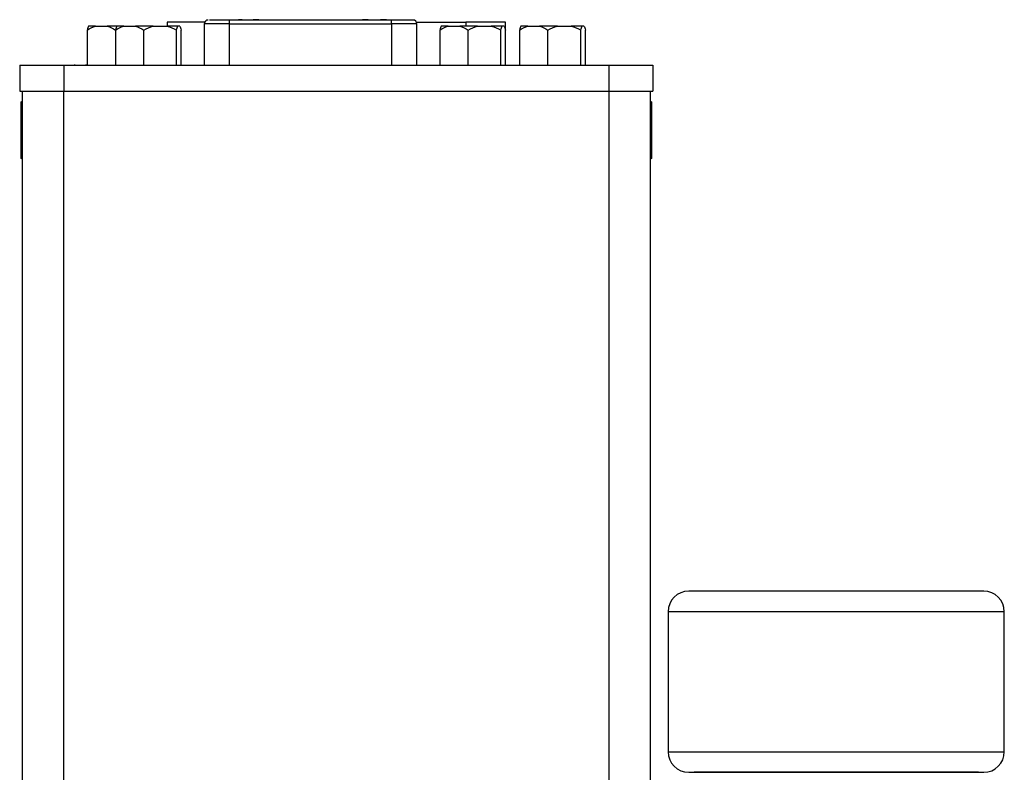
# Model space of a CAD drawing. Header units: inches. Extents: x 1.6 to 32.1, y 1.8 to 20.6.
# Tile 4 of 13: x 11.4 to 14.4, y 12.4 to 14.7. Entities that reach past the tile are written whole.
import ezdxf

# ---------------------------------------------------------------- set-up
doc = ezdxf.new("R2010")
doc.units = ezdxf.units.IN
doc.header["$LTSCALE"] = 2
doc.header["$MEASUREMENT"] = 0

msp = doc.modelspace()

# ---------------------------------------------------------------- linework, layer by layer
at = {"color": 7, "linetype": 'Continuous', "lineweight": 25}
for p, q in [((11.6789, 14.7051), (11.6579, 14.7051)), ((11.6789, 14.7051), (11.7145, 14.7051)), ((11.7435, 14.7051), (11.7145, 14.7051)), ((11.7645, 14.7051), (11.7436, 14.7051)), ((11.7645, 14.7051), (11.8001, 14.7051)), ((11.8543, 14.7051), (11.8001, 14.7051)), ((11.8543, 14.7051), (11.8957, 14.7051)), ((11.929, 14.7051), (11.8957, 14.7051)), ((11.8961, 14.7169), (11.8961, 14.7051)), ((12.01, 14.7169), (11.8961, 14.7169)), ((11.9348, 14.7051), (11.929, 14.7051)), ((12.0088, 14.7116), (12.0088, 14.5862)), ((12.0858, 14.7236), (12.0248, 14.7236)), ((12.0858, 14.7116), (12.0858, 14.7236)), ((12.5771, 14.7236), (12.0858, 14.7236)), ((12.0858, 14.7116), (12.5771, 14.7116)), ((12.113, 14.7246), (12.113, 14.7236)), ((12.1207, 14.7246), (12.113, 14.7246)), ((12.1207, 14.7246), (12.1207, 14.7236)), ((12.1237, 14.7246), (12.1207, 14.7246)), ((12.1237, 14.7246), (12.1237, 14.7236)), ((12.1574, 14.7246), (12.1574, 14.7236)), ((12.1609, 14.7246), (12.1609, 14.7236)), ((12.1653, 14.7246), (12.1609, 14.7246)), ((12.1653, 14.7246), (12.1653, 14.7236)), ((12.1724, 14.7246), (12.1653, 14.7246)), ((12.1724, 14.7246), (12.1724, 14.7236)), ((12.1745, 14.7236), (12.1745, 14.7246)), ((12.4889, 14.7236), (12.4889, 14.7246)), ((12.4975, 14.7246), (12.4975, 14.7236)), ((12.5061, 14.7246), (12.5061, 14.7236)), ((12.543, 14.7246), (12.543, 14.7236)), ((12.5433, 14.7246), (12.5433, 14.7236)), ((12.556, 14.7246), (12.5433, 14.7246)), ((12.556, 14.7246), (12.556, 14.7236)), ((12.5593, 14.7246), (12.556, 14.7246)), ((12.5593, 14.7246), (12.5593, 14.7236)), ((12.5615, 14.7246), (12.5593, 14.7246)), ((12.5615, 14.7246), (12.5615, 14.7236)), ((12.5771, 14.7116), (12.5771, 14.7236)), ((12.6529, 14.7169), (12.8026, 14.7169)), ((12.6541, 14.5862), (12.6541, 14.7116)), ((12.7488, 14.7051), (12.7278, 14.7051)), ((12.7488, 14.7051), (12.7844, 14.7051)), ((12.8385, 14.7051), (12.7844, 14.7051)), ((12.923, 14.7169), (12.8026, 14.7169)), ((12.8385, 14.7051), (12.88, 14.7051)), ((12.9132, 14.7051), (12.88, 14.7051)), ((12.9191, 14.7051), (12.9132, 14.7051)), ((12.923, 14.694), (12.923, 14.7169)), ((12.9909, 14.7051), (12.9699, 14.7051)), ((12.9909, 14.7051), (13.0265, 14.7051)), ((13.0806, 14.7051), (13.0265, 14.7051)), ((13.0806, 14.7051), (13.1221, 14.7051)), ((13.1553, 14.7051), (13.1221, 14.7051)), ((13.1612, 14.7051), (13.1553, 14.7051)), ((11.6538, 14.6933), (11.6538, 14.5862)), ((11.7395, 14.6933), (11.7395, 14.5862)), ((11.8251, 14.5862), (11.8251, 14.6933)), ((11.9249, 14.5862), (11.9249, 14.6933)), ((11.9389, 14.5862), (11.9389, 14.6933)), ((12.7237, 14.6933), (12.7237, 14.5862)), ((12.8094, 14.5862), (12.8094, 14.6933)), ((12.9091, 14.5862), (12.9091, 14.6933)), ((12.9232, 14.5862), (12.9232, 14.6933)), ((12.9658, 14.6933), (12.9658, 14.5862)), ((13.0515, 14.5862), (13.0515, 14.6933)), ((13.1512, 14.5862), (13.1512, 14.6933)), ((13.1653, 14.5862), (13.1653, 14.6933)), ((11.4489, 14.5862), (11.4489, 14.5075)), ((11.4489, 14.5862), (11.5828, 14.5862)), ((11.5828, 14.5862), (11.5828, 14.5075)), ((11.5828, 14.5862), (13.2363, 14.5862)), ((11.615, 14.5882), (11.615, 14.5862)), ((11.6503, 14.5862), (11.6503, 14.5882)), ((13.2363, 14.5862), (13.2363, 14.5075)), ((13.2363, 14.5862), (13.3702, 14.5862)), ((13.3702, 14.5862), (13.3702, 14.5075)), ((11.4489, 14.5075), (11.5828, 14.5075)), ((11.4566, 14.5075), (11.4566, 10.793)), ((11.5816, 14.5075), (11.5816, 10.793)), ((11.5828, 14.5075), (13.2363, 14.5075)), ((13.2363, 14.5075), (13.3702, 14.5075)), ((13.2376, 10.793), (13.2376, 14.5075)), ((13.3626, 10.793), (13.3626, 14.5075)), ((11.4566, 14.472), (11.4526, 14.4754)), ((11.4526, 14.4754), (11.4526, 14.3034)), ((13.3666, 14.4754), (13.3626, 14.472)), ((13.3666, 14.3034), (13.3666, 14.4754)), ((11.4526, 14.3034), (11.4566, 14.3068)), ((13.3626, 14.3068), (13.3666, 14.3034)), ((14.374, 12.9902), (13.9265, 12.9902)), ((13.4165, 12.9277), (13.4165, 12.5027)), ((14.4365, 12.5027), (14.4365, 12.9277)), ((14.3578, 12.4402), (13.4953, 12.4402))]:
    msp.add_line(p, q, dxfattribs=at)
at = {"color": 8, "linetype": 'Continuous', "lineweight": 25}
for p, q in [((12.0858, 14.7116), (12.0088, 14.7116)), ((12.0858, 14.5862), (12.0858, 14.7116)), ((12.6541, 14.7116), (12.5771, 14.7116)), ((12.5771, 14.7116), (12.5771, 14.5862)), ((12.8026, 14.7169), (12.8026, 14.7051)), ((13.9265, 12.9277), (13.4165, 12.9277)), ((14.4365, 12.9277), (13.9265, 12.9277)), ((13.4165, 12.5027), (14.4365, 12.5027))]:
    msp.add_line(p, q, dxfattribs=at)
at = {"color": 7, "linetype": 'Continuous', "lineweight": 25}
for centre, radius, start, end in [((12.0208, 14.7116), 0.012, 90, 180), ((12.6421, 14.7116), 0.012, 0, 90), ((13.479, 12.9277), 0.0625, 90, 180), ((14.374, 12.9277), 0.0625, 0, 90), ((13.479, 12.5027), 0.0625, 180, 270), ((14.374, 12.5027), 0.0625, 270, 0)]:
    msp.add_arc(centre, radius, start, end, dxfattribs=at)
for points in [[(11.6538, 14.6933), (11.6618, 14.6984), (11.6701, 14.7026), (11.6789, 14.7051)], [(11.6579, 14.7051), (11.6565, 14.7026), (11.6551, 14.6984), (11.6538, 14.6933)], [(11.7145, 14.7051), (11.7232, 14.7026), (11.7315, 14.6984), (11.7395, 14.6933)], [(11.7395, 14.6933), (11.7475, 14.6984), (11.7557, 14.7026), (11.7645, 14.7051)], [(11.7436, 14.7051), (11.7421, 14.7026), (11.7408, 14.6984), (11.7395, 14.6933)], [(11.8001, 14.7051), (11.8089, 14.7026), (11.8171, 14.6984), (11.8251, 14.6933)], [(11.8251, 14.6933), (11.8345, 14.6984), (11.8441, 14.7026), (11.8543, 14.7051)], [(11.8957, 14.7051), (11.9059, 14.7026), (11.9156, 14.6984), (11.9249, 14.6933)], [(11.9249, 14.6933), (11.9262, 14.6984), (11.9276, 14.7026), (11.929, 14.7051)], [(11.9348, 14.7051), (11.9363, 14.7026), (11.9376, 14.6984), (11.9389, 14.6933)], [(12.7237, 14.6933), (12.7317, 14.6984), (12.74, 14.7026), (12.7488, 14.7051)], [(12.7278, 14.7051), (12.7264, 14.7026), (12.725, 14.6984), (12.7237, 14.6933)], [(12.7844, 14.7051), (12.7931, 14.7026), (12.8014, 14.6984), (12.8094, 14.6933)], [(12.8094, 14.6933), (12.8187, 14.6984), (12.8284, 14.7026), (12.8385, 14.7051)], [(12.88, 14.7051), (12.8902, 14.7026), (12.8998, 14.6984), (12.9091, 14.6933)], [(12.9091, 14.6933), (12.9104, 14.6984), (12.9118, 14.7026), (12.9132, 14.7051)], [(12.9191, 14.7051), (12.9205, 14.7026), (12.9219, 14.6984), (12.9232, 14.6933)], [(12.9658, 14.6933), (12.9738, 14.6984), (12.9821, 14.7026), (12.9909, 14.7051)], [(12.9699, 14.7051), (12.9685, 14.7026), (12.9671, 14.6984), (12.9658, 14.6933)], [(13.0265, 14.7051), (13.0352, 14.7026), (13.0435, 14.6984), (13.0515, 14.6933)], [(13.0515, 14.6933), (13.0608, 14.6984), (13.0705, 14.7026), (13.0806, 14.7051)], [(13.1221, 14.7051), (13.1323, 14.7026), (13.1419, 14.6984), (13.1512, 14.6933)], [(13.1512, 14.6933), (13.1525, 14.6984), (13.1539, 14.7026), (13.1553, 14.7051)], [(13.1612, 14.7051), (13.1626, 14.7026), (13.164, 14.6984), (13.1653, 14.6933)]]:
    msp.add_open_spline(points, degree=3, dxfattribs=at)
for points, knots in [([(12.0858, 14.7236), (12.081, 14.7236), (12.0713, 14.7236), (12.0576, 14.7236), (12.0466, 14.7236), (12.0413, 14.7236), (12.0393, 14.7236)], [0, 0, 0, 0, 0.277213, 0.554626, 0.831737, 1, 1, 1, 1]), ([(12.1604, 14.7246), (12.16, 14.7246), (12.1589, 14.7246), (12.1578, 14.7246), (12.1574, 14.7246), (12.1574, 14.7246), (12.1574, 14.7246)], [0, 0, 0, 0, 0.177776, 0.564535, 0.93559, 1, 1, 1, 1]), ([(12.1745, 14.7246), (12.1745, 14.7246), (12.1745, 14.7246), (12.1744, 14.7246), (12.1743, 14.7246), (12.1742, 14.7246), (12.174, 14.7246), (12.1739, 14.7246), (12.1737, 14.7246), (12.1735, 14.7246), (12.1733, 14.7246), (12.173, 14.7246), (12.1727, 14.7246), (12.1725, 14.7246), (12.1724, 14.7246)], [0, 0, 0, 0, 0.092538, 0.185591, 0.279552, 0.375602, 0.427617, 0.487117, 0.554199, 0.628624, 0.709688, 0.799181, 0.895357, 1, 1, 1, 1]), ([(12.4975, 14.7246), (12.4972, 14.7246), (12.4966, 14.7246), (12.4958, 14.7246), (12.4949, 14.7246), (12.4941, 14.7246), (12.4934, 14.7246), (12.4927, 14.7246), (12.492, 14.7246), (12.4914, 14.7246), (12.4908, 14.7246), (12.4903, 14.7246), (12.4899, 14.7246), (12.4895, 14.7246), (12.4893, 14.7246), (12.4891, 14.7246), (12.4889, 14.7246), (12.4889, 14.7246), (12.4889, 14.7246)], [0, 0, 0, 0, 0.066427, 0.130619, 0.193114, 0.254924, 0.316298, 0.378571, 0.441525, 0.506708, 0.571492, 0.634591, 0.69628, 0.756765, 0.81662, 0.876835, 0.937666, 1, 1, 1, 1]), ([(12.5061, 14.7246), (12.5061, 14.7246), (12.5061, 14.7246), (12.5059, 14.7246), (12.5057, 14.7246), (12.5055, 14.7246), (12.5051, 14.7246), (12.5047, 14.7246), (12.5042, 14.7246), (12.5036, 14.7246), (12.503, 14.7246), (12.5023, 14.7246), (12.5016, 14.7246), (12.5008, 14.7246), (12.5, 14.7246), (12.4992, 14.7246), (12.4984, 14.7246), (12.4978, 14.7246), (12.4975, 14.7246)], [0, 0, 0, 0, 0.065971, 0.129995, 0.192241, 0.254119, 0.315113, 0.376788, 0.439483, 0.503935, 0.56836, 0.630974, 0.691801, 0.752229, 0.812552, 0.873695, 0.936086, 1, 1, 1, 1]), ([(12.6421, 14.7236), (12.6421, 14.7236), (12.6353, 14.7236), (12.6109, 14.7236), (12.5944, 14.7236), (12.5771, 14.7236)], [0, 0, 0, 0, 0.5, 0.5, 1, 1, 1, 1]), ([(13.9265, 12.9902), (13.8079, 12.9902), (13.694, 12.9902), (13.5262, 12.9902), (13.479, 12.9902), (13.479, 12.9902)], [0, 0, 0, 0, 0.5, 0.5, 1, 1, 1, 1]), ([(13.479, 12.4402), (13.479, 12.4402), (13.5262, 12.4402), (13.694, 12.4402), (13.8079, 12.4402), (14.0452, 12.4402), (14.1591, 12.4402), (14.3269, 12.4402), (14.374, 12.4402), (14.374, 12.4402)], [0, 0, 0, 0, 0.25, 0.25, 0.5, 0.5, 0.75, 0.75, 1, 1, 1, 1])]:
    msp.add_open_spline(points, degree=3, knots=knots, dxfattribs=at)

doc.saveas('drawing.dxf')
